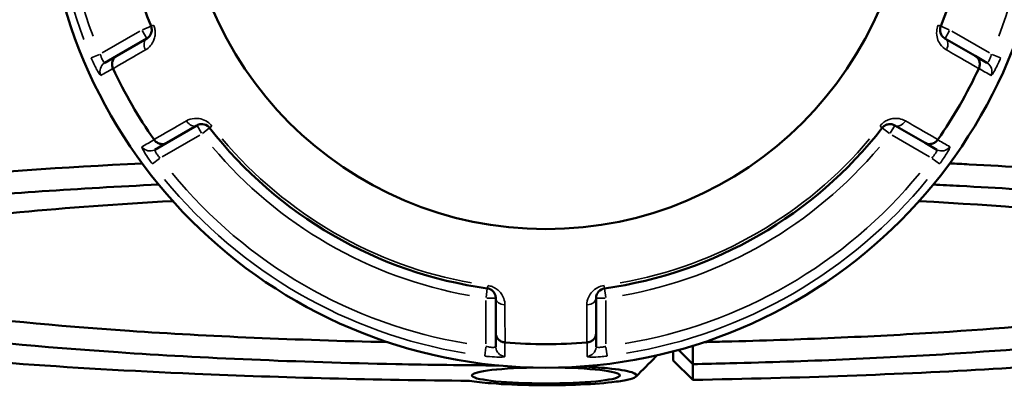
# Model space of a CAD drawing. Header units: millimetres. Extents: x 0 to 898, y 0 to 863.
# Tile 11 of 15: x 361 to 461, y 609 to 646. Entities that reach past the tile are written whole.
import ezdxf

# ---------------------------------------------------------------- set-up
doc = ezdxf.new("R2010")
doc.units = ezdxf.units.MM
doc.layers.add('Visible (ANSI)', color=7, linetype='Continuous', lineweight=50)
doc.layers.add('Visible Narrow (ANSI)', color=7, linetype='Continuous', lineweight=35)

msp = doc.modelspace()

# ---------------------------------------------------------------- linework, layer by layer
at = {"layer": 'Visible (ANSI)'}
for p, q in [((373.987, 644.389), (370.919, 642.617)), ((458.242, 642.617), (455.174, 644.389)), ((370.919, 642.617), (369.715, 641.922)), ((459.446, 641.922), (458.242, 642.617)), ((376.019, 633.784), (379.087, 635.555)), ((450.074, 635.555), (453.142, 633.784)), ((374.815, 633.089), (376.019, 633.784)), ((453.142, 633.784), (454.346, 633.089)), ((409.481, 618.008), (409.481, 614.465)), ((419.681, 614.465), (419.681, 618.008)), ((409.481, 614.465), (409.481, 613.074)), ((419.681, 613.074), (419.681, 614.465)), ((425.801, 612.186), (425.801, 612.162)), ((427.531, 612.608), (427.531, 611.683)), ((429.531, 611.297), (428.06, 612.75)), ((427.531, 611.683), (429.531, 609.704)), ((429.531, 609.704), (429.531, 611.297))]:
    msp.add_line(p, q, dxfattribs=at)
for radius in [51, 36.917]:
    msp.add_circle((414.581, 661.936), radius, dxfattribs=at)
for radius, start, end in [(43.35, 157.90565, 202.09435), (43.35, 337.90565, 22.09435), (48.612, 205.09031, 214.90969), (48.612, 325.09031, 334.90969), (43.35, 217.90565, 262.09435), (43.35, 277.90565, 322.09435), (48.612, 265.09031, 274.90969)]:
    msp.add_arc((414.581, 661.936), radius, start, end, dxfattribs=at)
msp.add_ellipse((414.581, 610.15), major_axis=(7.52, 0), ratio=0.108155, start_param=1.738389, end_param=7.686389, dxfattribs=at)
for points, knots in [([(374.414, 645.631), (374.43, 645.591), (374.444, 645.55), (374.472, 645.443), (374.482, 645.376), (374.491, 645.223), (374.484, 645.138), (374.453, 644.986), (374.431, 644.918), (374.362, 644.76), (374.309, 644.677), (374.172, 644.516), (374.084, 644.444), (373.987, 644.389)], [0, 0, 0, 0, 0.02585168, 0.02585168, 0.06721438, 0.06721438, 0.12292214, 0.12292214, 0.17440412, 0.17440412, 0.25131567, 0.25131567, 0.345416, 0.345416, 0.345416, 0.345416]), ([(455.174, 644.389), (455.054, 644.458), (454.947, 644.553), (454.74, 644.841), (454.658, 645.065), (454.683, 645.426), (454.707, 645.532), (454.747, 645.631)], [0, 0, 0, 0, 0.11734182, 0.11734182, 0.28109054, 0.28109054, 0.34541684, 0.34541684, 0.34541684, 0.34541684]), ([(370.544, 641.345), (370.492, 641.457), (370.46, 641.576), (370.439, 641.821), (370.452, 641.946), (370.52, 642.18), (370.576, 642.288), (370.722, 642.476), (370.813, 642.555), (370.917, 642.616), (370.918, 642.617), (370.919, 642.617)], [-0.15370835, -0.15370835, -0.15370835, -0.15370835, -0.11666606, -0.11666606, -0.0780847, -0.0780847, -0.0392991, -0.0392991, 0, 0, 0.00047626, 0.00047626, 0.00047626, 0.00047626]), ([(458.242, 642.617), (458.243, 642.617), (458.244, 642.616), (458.348, 642.555), (458.439, 642.476), (458.585, 642.288), (458.641, 642.18), (458.71, 641.946), (458.722, 641.821), (458.701, 641.576), (458.669, 641.457), (458.617, 641.345)], [-0.15382512, -0.15382512, -0.15382512, -0.15382512, -0.15334997, -0.15334997, -0.1141425, -0.1141425, -0.07544733, -0.07544733, -0.03695593, -0.03695593, 0, 0, 0, 0]), ([(379.087, 635.555), (379.207, 635.625), (379.343, 635.67), (379.698, 635.705), (379.936, 635.663), (380.235, 635.458), (380.312, 635.386), (380.376, 635.304)], [0, 0, 0, 0, 0.11734182, 0.11734182, 0.28278882, 0.28278882, 0.34541683, 0.34541683, 0.34541683, 0.34541683]), ([(448.785, 635.304), (448.811, 635.338), (448.84, 635.37), (448.919, 635.448), (448.972, 635.49), (449.1, 635.574), (449.177, 635.611), (449.324, 635.66), (449.394, 635.675), (449.565, 635.695), (449.664, 635.69), (449.872, 635.651), (449.978, 635.611), (450.074, 635.555)], [0, 0, 0, 0, 0.02585168, 0.02585168, 0.06721438, 0.06721438, 0.12288915, 0.12288915, 0.17445287, 0.17445287, 0.25141662, 0.25141662, 0.34541603, 0.34541603, 0.34541603, 0.34541603]), ([(376.019, 633.784), (376.018, 633.783), (376.017, 633.783), (375.912, 633.723), (375.799, 633.684), (375.562, 633.652), (375.441, 633.657), (375.204, 633.715), (375.09, 633.766), (374.887, 633.907), (374.8, 633.994), (374.73, 634.095)], [-0.15382512, -0.15382512, -0.15382512, -0.15382512, -0.15334996, -0.15334996, -0.1141425, -0.1141425, -0.07544731, -0.07544731, -0.03695592, -0.03695592, 0, 0, 0, 0]), ([(454.431, 634.095), (454.361, 633.994), (454.274, 633.907), (454.071, 633.766), (453.957, 633.715), (453.72, 633.657), (453.599, 633.652), (453.363, 633.684), (453.249, 633.723), (453.144, 633.783), (453.143, 633.783), (453.142, 633.784)], [-0.15370834, -0.15370834, -0.15370834, -0.15370834, -0.11666605, -0.11666605, -0.07808471, -0.07808471, -0.03929909, -0.03929909, 0, 0, 0.00047627, 0.00047627, 0.00047627, 0.00047627]), ([(373.512, 631.7), (365.442, 631.3), (357.873, 630.783), (342.835, 629.414), (335.741, 628.515), (324.155, 626.435), (319.934, 625.236), (315.995, 622.971), (315.616, 621.918), (316.652, 620.881)], [0.4291879, 0.4291879, 0.4291879, 0.4291879, 0.6991054, 0.6991054, 1.0272823, 1.0272823, 1.3828227, 1.3828227, 1.676398, 1.676398, 1.676398, 1.676398]), ([(512.509, 620.881), (512.554, 620.926), (512.596, 620.971), (512.636, 621.016), (513.106, 621.55), (513.204, 622.087), (512.651, 623.157), (512, 623.689), (509.966, 624.738), (508.582, 625.254), (505.111, 626.258), (503.024, 626.745), (498.557, 627.611), (496.267, 627.994), (491.252, 628.726), (488.526, 629.075), (480.638, 629.961), (475.104, 630.461), (465.452, 631.154), (461.604, 631.391), (456.971, 631.634), (456.313, 631.668), (455.651, 631.701)], [1.4651947, 1.4651947, 1.4651947, 1.4651947, 1.477943, 1.477943, 1.477943, 1.6288028, 1.6288028, 1.7796625, 1.7796625, 1.9305223, 1.9305223, 2.0813821, 2.0813821, 2.2096129, 2.2096129, 2.3378437, 2.3378437, 2.555836, 2.555836, 2.6902761, 2.6902761, 2.7124048, 2.7124048, 2.7124048, 2.7124048]), ([(406.816, 609.611), (402.029, 609.653), (397.27, 609.734), (387.917, 609.97), (383.322, 610.127), (372.347, 610.6), (366.118, 610.958), (356.909, 611.635), (353.647, 611.909), (347.475, 612.501), (344.564, 612.819), (338.664, 613.551), (335.751, 613.972), (330.544, 614.858), (328.249, 615.322), (324.332, 616.283), (322.709, 616.779), (320.17, 617.792), (319.255, 618.309), (318.704, 618.831), (317.603, 619.874), (317.967, 620.935), (321.918, 623.182), (326.074, 624.355), (337.449, 626.392), (344.404, 627.271), (359.343, 628.629), (367.012, 629.148), (375.19, 629.544)], [-3.0610377, -3.0610377, -3.0610377, -3.0610377, -2.9117023, -2.9117023, -2.7623669, -2.7623669, -2.5443854, -2.5443854, -2.4161609, -2.4161609, -2.2879365, -2.2879365, -2.1370842, -2.1370842, -1.9862319, -1.9862319, -1.8353796, -1.8353796, -1.6845273, -1.6845273, -1.6845273, -1.3828227, -1.3828227, -1.0272823, -1.0272823, -0.6991054, -0.6991054, -0.4205413, -0.4205413, -0.4205413, -0.4205413]), ([(453.973, 629.545), (454.877, 629.501), (455.774, 629.456), (460.556, 629.205), (464.321, 628.973), (473.767, 628.295), (479.186, 627.806), (486.916, 626.939), (489.588, 626.598), (494.507, 625.882), (496.754, 625.507), (501.142, 624.659), (503.194, 624.182), (506.611, 623.199), (507.976, 622.694), (509.989, 621.667), (510.637, 621.145), (511.2, 620.097), (511.115, 619.571), (510.665, 619.048), (509.765, 618.002), (507.396, 616.972), (499.262, 614.859), (492.961, 613.802), (477.931, 612.059), (469.425, 611.351), (450.57, 610.261), (440.193, 609.884), (429.531, 609.704)], [-2.7210514, -2.7210514, -2.7210514, -2.7210514, -2.6902761, -2.6902761, -2.555836, -2.555836, -2.3378437, -2.3378437, -2.2096129, -2.2096129, -2.0813821, -2.0813821, -1.9305223, -1.9305223, -1.7796625, -1.7796625, -1.6288028, -1.6288028, -1.477943, -1.477943, -1.477943, -1.1762235, -1.1762235, -0.8203069, -0.8203069, -0.4911324, -0.4911324, -0.1555673, -0.1555673, -0.1555673, -0.1555673]), ([(376.622, 627.876), (371.059, 627.562), (365.831, 627.178), (355.763, 626.241), (351.041, 625.672), (344.722, 624.681), (342.639, 624.294), (339.033, 623.492), (337.51, 623.077), (335.059, 622.225), (334.132, 621.789), (332.892, 620.908), (332.581, 620.462), (332.581, 620.016), (332.581, 619.124), (333.834, 618.232), (339.31, 616.33), (344.165, 615.34), (356.272, 613.702), (363.246, 613.03), (379.672, 611.917), (389.305, 611.509), (402.757, 611.233), (406.258, 611.186), (409.772, 611.164)], [-2.6603705, -2.6603705, -2.6603705, -2.6603705, -2.4307825, -2.4307825, -2.1742954, -2.1742954, -2.0234206, -2.0234206, -1.8725458, -1.8725458, -1.7216711, -1.7216711, -1.5707963, -1.5707963, -1.5707963, -1.2690468, -1.2690468, -0.896524, -0.896524, -0.5595101, -0.5595101, -0.1874446, -0.1874446, -0.0586673, -0.0586673, -0.0586673, -0.0586673]), ([(429.531, 611.297), (430.788, 611.322), (432.039, 611.351), (437.189, 611.481), (441.027, 611.611), (448.486, 611.93), (452.106, 612.119), (461.944, 612.734), (467.81, 613.224), (477.89, 614.329), (482.167, 614.938), (487.717, 615.981), (489.502, 616.384), (492.492, 617.215), (493.697, 617.643), (495.499, 618.513), (496.096, 618.955), (496.669, 619.844), (496.645, 620.291), (496.31, 620.736), (495.64, 621.624), (493.723, 622.502), (486.839, 624.35), (481.258, 625.293), (468.017, 626.814), (460.635, 627.419), (452.54, 627.876)], [-2.9582756, -2.9582756, -2.9582756, -2.9582756, -2.9115067, -2.9115067, -2.7647885, -2.7647885, -2.6180703, -2.6180703, -2.3492362, -2.3492362, -2.092824, -2.092824, -1.9419933, -1.9419933, -1.7911625, -1.7911625, -1.6403318, -1.6403318, -1.4895011, -1.4895011, -1.4895011, -1.1878397, -1.1878397, -0.8153489, -0.8153489, -0.4812221, -0.4812221, -0.4812221, -0.4812221]), ([(398.492, 613.541), (389.205, 613.748), (380.261, 614.135), (364.61, 615.194), (357.809, 615.849), (345.985, 617.445), (341.231, 618.409), (335.885, 620.251), (334.642, 621.107), (334.583, 621.963)], [0.2030369, 0.2030369, 0.2030369, 0.2030369, 0.5595101, 0.5595101, 0.896524, 0.896524, 1.2690468, 1.2690468, 1.5660769, 1.5660769, 1.5660769, 1.5660769]), ([(494.578, 621.963), (494.566, 621.776), (494.497, 621.589), (494.082, 620.969), (493.489, 620.538), (491.711, 619.689), (490.526, 619.272), (487.592, 618.462), (485.843, 618.069), (480.413, 617.052), (476.235, 616.46), (466.399, 615.383), (460.681, 614.906), (451.099, 614.308), (447.573, 614.124), (440.312, 613.813), (436.577, 613.687), (432.077, 613.573), (431.374, 613.556), (430.669, 613.541)], [1.5755158, 1.5755158, 1.5755158, 1.5755158, 1.6403318, 1.6403318, 1.7911625, 1.7911625, 1.9419933, 1.9419933, 2.092824, 2.092824, 2.3492362, 2.3492362, 2.6180703, 2.6180703, 2.7647885, 2.7647885, 2.9115067, 2.9115067, 2.9385557, 2.9385557, 2.9385557, 2.9385557]), ([(408.618, 618.998), (408.661, 618.992), (408.703, 618.984), (408.81, 618.954), (408.873, 618.93), (409.01, 618.861), (409.08, 618.812), (409.196, 618.71), (409.244, 618.657), (409.346, 618.519), (409.391, 618.432), (409.462, 618.232), (409.481, 618.12), (409.481, 618.008)], [0, 0, 0, 0, 0.02585168, 0.02585168, 0.06721438, 0.06721438, 0.12305037, 0.12305037, 0.17415567, 0.17415567, 0.25081718, 0.25081718, 0.34541583, 0.34541583, 0.34541583, 0.34541583]), ([(419.681, 618.008), (419.681, 618.146), (419.709, 618.287), (419.853, 618.604), (419.999, 618.781), (420.318, 618.946), (420.429, 618.982), (420.543, 618.998)], [0, 0, 0, 0, 0.11734182, 0.11734182, 0.27620858, 0.27620858, 0.34541645, 0.34541645, 0.34541645, 0.34541645]), ([(410.395, 613.504), (410.272, 613.515), (410.153, 613.546), (409.93, 613.651), (409.829, 613.724), (409.66, 613.901), (409.594, 614.003), (409.504, 614.224), (409.481, 614.342), (409.481, 614.462), (409.481, 614.464), (409.481, 614.465)], [-0.15370819, -0.15370819, -0.15370819, -0.15370819, -0.11666597, -0.11666597, -0.07808484, -0.07808484, -0.039299, -0.039299, 0, 0, 0.00047642, 0.00047642, 0.00047642, 0.00047642]), ([(419.681, 614.465), (419.681, 614.464), (419.681, 614.462), (419.68, 614.342), (419.657, 614.224), (419.567, 614.003), (419.501, 613.901), (419.333, 613.724), (419.231, 613.651), (419.008, 613.546), (418.889, 613.515), (418.766, 613.504)], [-0.15382512, -0.15382512, -0.15382512, -0.15382512, -0.1533498, -0.1533498, -0.11414243, -0.11414243, -0.07544702, -0.07544702, -0.03695585, -0.03695585, 0, 0, 0, 0]), ([(429.531, 611.297), (429.525, 611.667), (429.52, 612.036), (429.512, 612.66), (429.508, 612.915), (429.505, 613.169)], [-0.29989579, -0.29989579, -0.29989579, -0.29989579, -0.14996412, -0.14996412, -0.04687408, -0.04687408, -0.04687408, -0.04687408]), ([(418.226, 611.067), (419.188, 611.022), (420.08, 610.959), (421.965, 610.77), (422.819, 610.628), (423.787, 610.319), (423.919, 610.155), (423.548, 609.897), (423.267, 609.8), (422.859, 609.71), (422.452, 609.62), (421.918, 609.537), (420.266, 609.348), (418.986, 609.258), (416.265, 609.157), (414.837, 609.14), (411.846, 609.18), (410.298, 609.248), (408.148, 609.425), (407.401, 609.513), (406.816, 609.611)], [0.4070757, 0.4070757, 0.4070757, 0.4070757, 0.7482624, 0.7482624, 1.2433266, 1.2433266, 1.7250463, 1.7250463, 2.0261211, 2.0261211, 2.0261211, 2.327196, 2.327196, 2.8089157, 2.8089157, 3.2648897, 3.2648897, 3.7908931, 3.7908931, 4.1433383, 4.1433383, 4.1433383, 4.1433383])]:
    msp.add_open_spline(points, degree=3, knots=knots, dxfattribs=at)
for points in [[(370.544, 641.345), (370.548, 641.338), (370.552, 641.33), (370.555, 641.322)], [(458.606, 641.322), (458.61, 641.33), (458.613, 641.338), (458.617, 641.345)], [(374.716, 634.116), (374.721, 634.109), (374.725, 634.102), (374.73, 634.095)], [(454.431, 634.095), (454.436, 634.102), (454.441, 634.109), (454.446, 634.116)], [(410.395, 613.504), (410.403, 613.504), (410.412, 613.503), (410.42, 613.502)], [(418.741, 613.502), (418.75, 613.503), (418.758, 613.504), (418.766, 613.504)], [(425.735, 612.031), (425.072, 611.368), (424.409, 610.705), (423.747, 610.042)], [(425.735, 612.031), (425.786, 612.082), (425.807, 612.134), (425.797, 612.185)]]:
    msp.add_open_spline(points, degree=3, dxfattribs=at)
at = {"layer": 'Visible Narrow (ANSI)'}
for p, q in [((373.275, 645.132), (369.455, 642.927)), ((373.527, 645.187), (373.986, 644.392)), ((374.411, 645.63), (373.56, 645.284)), ((374.66, 645.731), (374.415, 645.631)), ((454.747, 645.631), (454.501, 645.731)), ((455.601, 645.284), (454.75, 645.63)), ((455.175, 644.392), (455.635, 645.187)), ((459.706, 642.927), (455.886, 645.132)), ((369.175, 642.776), (368.334, 642.421)), ((460.827, 642.421), (459.986, 642.776)), ((379.089, 635.553), (379.548, 634.757)), ((379.649, 634.738), (380.374, 635.302)), ((380.377, 635.304), (380.586, 635.467)), ((448.575, 635.467), (448.784, 635.304)), ((448.787, 635.302), (449.512, 634.738)), ((449.613, 634.757), (450.072, 635.553)), ((375.555, 632.361), (379.375, 634.567)), ((449.786, 634.567), (453.606, 632.361)), ((374.556, 631.643), (375.284, 632.194)), ((453.877, 632.194), (454.605, 631.643)), ((408.618, 618.995), (408.491, 618.086)), ((408.655, 619.262), (408.618, 618.999)), ((420.543, 618.999), (420.507, 619.262)), ((420.67, 618.086), (420.543, 618.995)), ((408.559, 618.008), (409.478, 618.008)), ((419.684, 618.008), (420.602, 618.008)), ((408.481, 617.763), (408.481, 613.352)), ((420.681, 613.352), (420.681, 617.763)), ((408.471, 613.034), (408.358, 612.128)), ((420.803, 612.128), (420.69, 613.034))]:
    msp.add_line(p, q, dxfattribs=at)
for radius, start, end in [(50.205, 159.40871, 200.59129), (49.209, 159.40871, 200.59129), (49.209, 339.40871, 20.59129), (43.057, 220.11509, 259.88491), (43.057, 280.11509, 319.88491), (44.35, 220.11509, 259.88491), (44.35, 280.11509, 319.88491), (50.205, 219.40871, 260.59129), (49.209, 219.40871, 260.59129), (49.209, 279.40871, 320.59129), (50.205, 279.40871, 320.59129)]:
    msp.add_arc((414.581, 661.936), radius, start, end, dxfattribs=at)
for centre, major_axis, ratio, start_param, end_param in [((374.487, 643.523), (-0.5, 0.866), 0.7055719, 0.0752519, 1.4297859), ((454.674, 643.523), (0.5, 0.866), 0.7055719, 4.8533994, 6.2079334), ((370.215, 641.056), (-0.5, 0.866), 0.9961681, 0.0743701, 1.413032), ((458.946, 641.056), (0.5, 0.866), 0.9961681, 4.8701533, 6.2088152), ((378.587, 636.421), (0.5, -0.866), 0.7055719, 4.8533994, 6.2079334), ((450.574, 636.421), (-0.5, -0.866), 0.7055719, 0.0752519, 1.4297859), ((374.315, 633.955), (0.5, -0.866), 0.9961681, 4.8701533, 6.2088152), ((454.846, 633.955), (-0.5, -0.866), 0.9961681, 0.0743701, 1.413032), ((410.481, 618.008), (-1, 0), 0.7055719, 0.0752519, 1.4297859), ((418.681, 618.008), (1, 0), 0.7055719, 4.8533994, 6.2079334), ((410.481, 613.074), (-1, 0), 0.9961681, 0.0743701, 1.413032), ((418.681, 613.074), (1, 0), 0.9961681, 4.8701533, 6.2088152)]:
    msp.add_ellipse(centre, major_axis=major_axis, ratio=ratio, start_param=start_param, end_param=end_param, dxfattribs=at)
for points, knots in [([(373.845, 643.228), (374.037, 643.339), (374.213, 643.484), (374.486, 643.807), (374.592, 643.975), (374.729, 644.294), (374.772, 644.433), (374.831, 644.741), (374.844, 644.912), (374.825, 645.223), (374.804, 645.358), (374.746, 645.577), (374.718, 645.66), (374.685, 645.741)], [-0.345416, -0.345416, -0.345416, -0.345416, -0.25131567, -0.25131567, -0.17440412, -0.17440412, -0.12292214, -0.12292214, -0.06721438, -0.06721438, -0.02585168, -0.02585168, 0, 0, 0, 0]), ([(454.476, 645.741), (454.394, 645.539), (454.345, 645.325), (454.291, 644.593), (454.453, 644.139), (454.863, 643.557), (455.076, 643.367), (455.316, 643.228)], [-0.34541684, -0.34541684, -0.34541684, -0.34541684, -0.28109054, -0.28109054, -0.11734182, -0.11734182, 0, 0, 0, 0]), ([(370.555, 641.322), (371.342, 641.778), (372.128, 642.233), (372.915, 642.689), (373.225, 642.868), (373.535, 643.048), (373.845, 643.228)], [-1.9002789, -1.9002789, -1.9002789, -1.9002789, -1.51548829, -1.51548829, -1.51548829, -1.3637913, -1.3637913, -1.3637913, -1.3637913]), ([(455.316, 643.228), (455.626, 643.048), (455.937, 642.868), (456.247, 642.689), (457.033, 642.233), (457.82, 641.778), (458.606, 641.322)], [-3.01506872, -3.01506872, -3.01506872, -3.01506872, -2.86337172, -2.86337172, -2.86337172, -2.47858111, -2.47858111, -2.47858111, -2.47858111]), ([(368.325, 642.417), (368.495, 642.015), (368.682, 641.62), (368.952, 641.111), (369.048, 640.947), (369.184, 640.741), (369.232, 640.68), (369.288, 640.632), (369.303, 640.626), (369.313, 640.632)], [-0.31481104, -0.31481104, -0.31481104, -0.31481104, -0.18638694, -0.18638694, -0.1035483, -0.1035483, -0.03982627, -0.03982627, 0, 0, 0, 0]), ([(369.715, 641.922), (369.705, 641.916), (369.692, 641.917), (369.655, 641.934), (369.626, 641.961), (369.552, 642.058), (369.504, 642.138), (369.38, 642.392), (369.303, 642.594), (369.243, 642.804)], [0, 0, 0, 0, 0.03982627, 0.03982627, 0.1035483, 0.1035483, 0.18638694, 0.18638694, 0.31481104, 0.31481104, 0.31481104, 0.31481104]), ([(459.918, 642.804), (459.895, 642.725), (459.87, 642.646), (459.801, 642.45), (459.755, 642.339), (459.649, 642.121), (459.591, 642.028), (459.502, 641.927), (459.468, 641.909), (459.446, 641.922)], [0, 0, 0, 0, 0.04867645, 0.04867645, 0.12655878, 0.12655878, 0.2278058, 0.2278058, 0.31481397, 0.31481397, 0.31481397, 0.31481397]), ([(459.848, 640.632), (459.87, 640.619), (459.92, 640.665), (460.077, 640.885), (460.192, 641.078), (460.422, 641.514), (460.53, 641.733), (460.705, 642.113), (460.771, 642.265), (460.836, 642.417)], [-0.31481397, -0.31481397, -0.31481397, -0.31481397, -0.2278058, -0.2278058, -0.12655878, -0.12655878, -0.04867645, -0.04867645, 0, 0, 0, 0]), ([(369.313, 640.632), (369.507, 640.744), (369.7, 640.856), (369.893, 640.968), (370.081, 641.076), (370.269, 641.185), (370.486, 641.311), (370.515, 641.328), (370.544, 641.345)], [-2.2551263, -2.2551263, -2.2551263, -2.2551263, -1.4897292, -1.4897292, -1.4897292, -0.7448646, -0.7448646, -0.6287072, -0.6287072, -0.6287072, -0.6287072]), ([(458.617, 641.345), (458.646, 641.328), (458.675, 641.311), (458.893, 641.185), (459.081, 641.076), (459.269, 640.968), (459.462, 640.856), (459.655, 640.744), (459.848, 640.632)], [-2.8310344, -2.8310344, -2.8310344, -2.8310344, -2.714877, -2.714877, -1.9700124, -1.9700124, -1.9700124, -1.2046153, -1.2046153, -1.2046153, -1.2046153]), ([(378.011, 636.012), (377.7, 635.834), (377.389, 635.655), (377.079, 635.476), (376.291, 635.023), (375.503, 634.57), (374.716, 634.116)], [-2.85392765, -2.85392765, -2.85392765, -2.85392765, -2.7022086, -2.7022086, -2.7022086, -2.31744005, -2.31744005, -2.31744005, -2.31744005]), ([(380.608, 635.484), (380.477, 635.651), (380.321, 635.797), (379.716, 636.216), (379.236, 636.305), (378.523, 636.241), (378.251, 636.151), (378.011, 636.012)], [-0.34541683, -0.34541683, -0.34541683, -0.34541683, -0.28278882, -0.28278882, -0.11734182, -0.11734182, 0, 0, 0, 0]), ([(451.151, 636.012), (450.958, 636.123), (450.745, 636.203), (450.329, 636.278), (450.13, 636.286), (449.785, 636.245), (449.643, 636.213), (449.347, 636.11), (449.192, 636.036), (448.933, 635.864), (448.826, 635.778), (448.666, 635.619), (448.607, 635.553), (448.554, 635.484)], [-0.34541603, -0.34541603, -0.34541603, -0.34541603, -0.25141662, -0.25141662, -0.17445287, -0.17445287, -0.12288915, -0.12288915, -0.06721438, -0.06721438, -0.02585168, -0.02585168, 0, 0, 0, 0]), ([(454.446, 634.116), (453.658, 634.57), (452.87, 635.023), (452.083, 635.476), (451.772, 635.655), (451.461, 635.834), (451.151, 636.012)], [-1.9002789, -1.9002789, -1.9002789, -1.9002789, -1.51551035, -1.51551035, -1.51551035, -1.3637913, -1.3637913, -1.3637913, -1.3637913]), ([(374.73, 634.095), (374.701, 634.078), (374.671, 634.062), (374.454, 633.936), (374.265, 633.828), (374.077, 633.72), (373.884, 633.609), (373.69, 633.497), (373.497, 633.386)], [-2.8310344, -2.8310344, -2.8310344, -2.8310344, -2.714877, -2.714877, -1.9700124, -1.9700124, -1.9700124, -1.2046153, -1.2046153, -1.2046153, -1.2046153]), ([(455.664, 633.386), (455.471, 633.497), (455.278, 633.609), (455.084, 633.72), (454.896, 633.828), (454.707, 633.936), (454.49, 634.062), (454.46, 634.078), (454.431, 634.095)], [-2.2551263, -2.2551263, -2.2551263, -2.2551263, -1.4897292, -1.4897292, -1.4897292, -0.7448646, -0.7448646, -0.6287072, -0.6287072, -0.6287072, -0.6287072]), ([(373.497, 633.386), (373.489, 633.381), (373.486, 633.37), (373.495, 633.277), (373.582, 633.092), (373.854, 632.63), (374.012, 632.387), (374.304, 631.968), (374.425, 631.802), (374.549, 631.638)], [-0.31481354, -0.31481354, -0.31481354, -0.31481354, -0.28284699, -0.28284699, -0.15713721, -0.15713721, -0.06043739, -0.06043739, 0, 0, 0, 0]), ([(375.343, 632.239), (375.272, 632.313), (375.203, 632.389), (375.042, 632.584), (374.959, 632.7), (374.824, 632.925), (374.789, 633.021), (374.801, 633.076), (374.807, 633.084), (374.815, 633.089)], [0, 0, 0, 0, 0.06043739, 0.06043739, 0.15713721, 0.15713721, 0.28284699, 0.28284699, 0.31481354, 0.31481354, 0.31481354, 0.31481354]), ([(454.346, 633.089), (454.356, 633.083), (454.362, 633.072), (454.366, 633.03), (454.357, 632.992), (454.31, 632.88), (454.265, 632.798), (454.106, 632.563), (453.97, 632.396), (453.818, 632.239)], [0, 0, 0, 0, 0.03986256, 0.03986256, 0.10364264, 0.10364264, 0.18655676, 0.18655676, 0.31481094, 0.31481094, 0.31481094, 0.31481094]), ([(454.612, 631.638), (454.876, 631.986), (455.123, 632.344), (455.43, 632.832), (455.524, 632.998), (455.634, 633.219), (455.663, 633.291), (455.677, 633.363), (455.675, 633.38), (455.664, 633.386)], [-0.31481094, -0.31481094, -0.31481094, -0.31481094, -0.18655676, -0.18655676, -0.10364264, -0.10364264, -0.03986256, -0.03986256, 0, 0, 0, 0]), ([(410.415, 617.304), (410.415, 617.527), (410.377, 617.753), (410.232, 618.152), (410.14, 618.327), (409.932, 618.603), (409.835, 618.709), (409.599, 618.914), (409.456, 619.011), (409.177, 619.15), (409.049, 619.2), (408.831, 619.259), (408.745, 619.276), (408.658, 619.288)], [-0.34541583, -0.34541583, -0.34541583, -0.34541583, -0.25081718, -0.25081718, -0.17415567, -0.17415567, -0.12305037, -0.12305037, -0.06721438, -0.06721438, -0.02585168, -0.02585168, 0, 0, 0, 0]), ([(420.503, 619.288), (420.27, 619.256), (420.045, 619.183), (419.396, 618.852), (419.098, 618.496), (418.805, 617.862), (418.747, 617.581), (418.746, 617.304)], [-0.34541645, -0.34541645, -0.34541645, -0.34541645, -0.27620858, -0.27620858, -0.11734182, -0.11734182, 0, 0, 0, 0]), ([(410.42, 613.502), (410.419, 614.411), (410.418, 615.32), (410.416, 616.229), (410.416, 616.587), (410.415, 616.945), (410.415, 617.304)], [-1.9002789, -1.9002789, -1.9002789, -1.9002789, -1.51548748, -1.51548748, -1.51548748, -1.3637913, -1.3637913, -1.3637913, -1.3637913]), ([(418.746, 617.304), (418.746, 616.945), (418.745, 616.587), (418.745, 616.229), (418.743, 615.32), (418.742, 614.411), (418.741, 613.502)], [-0.97913562, -0.97913562, -0.97913562, -0.97913562, -0.82743944, -0.82743944, -0.82743944, -0.44264801, -0.44264801, -0.44264801, -0.44264801]), ([(409.481, 613.074), (409.481, 613.063), (409.474, 613.052), (409.441, 613.028), (409.403, 613.017), (409.284, 613.001), (409.192, 613), (408.94, 613.017), (408.769, 613.042), (408.555, 613.089), (408.518, 613.098), (408.481, 613.107)], [0, 0, 0, 0, 0.03957477, 0.03957477, 0.1028944, 0.1028944, 0.18520991, 0.18520991, 0.29222008, 0.29222008, 0.31481112, 0.31481112, 0.31481112, 0.31481112]), ([(410.397, 612.082), (410.397, 612.305), (410.397, 612.528), (410.396, 612.751), (410.396, 612.968), (410.395, 613.186), (410.395, 613.437), (410.395, 613.47), (410.395, 613.504)], [-2.2551263, -2.2551263, -2.2551263, -2.2551263, -1.4897294, -1.4897294, -1.4897294, -0.7448647, -0.7448647, -0.6287072, -0.6287072, -0.6287072, -0.6287072]), ([(418.766, 613.504), (418.766, 613.47), (418.766, 613.437), (418.766, 613.186), (418.765, 612.968), (418.765, 612.751), (418.765, 612.528), (418.764, 612.305), (418.764, 612.082)], [-2.8310344, -2.8310344, -2.8310344, -2.8310344, -2.7148769, -2.7148769, -1.9700122, -1.9700122, -1.9700122, -1.2046153, -1.2046153, -1.2046153, -1.2046153]), ([(420.681, 613.107), (420.571, 613.08), (420.46, 613.057), (420.188, 613.013), (420.036, 613.001), (419.767, 613.005), (419.681, 613.033), (419.681, 613.074)], [0, 0, 0, 0, 0.06653404, 0.06653404, 0.1729885, 0.1729885, 0.31481287, 0.31481287, 0.31481287, 0.31481287]), ([(408.357, 612.119), (408.433, 612.109), (408.51, 612.1), (408.945, 612.052), (409.295, 612.026), (409.809, 612.008), (409.997, 612.009), (410.24, 612.025), (410.316, 612.036), (410.384, 612.06), (410.397, 612.07), (410.397, 612.082)], [-0.31481112, -0.31481112, -0.31481112, -0.31481112, -0.29222008, -0.29222008, -0.18520991, -0.18520991, -0.1028944, -0.1028944, -0.03957477, -0.03957477, 0, 0, 0, 0]), ([(418.764, 612.082), (418.764, 612.04), (418.941, 612.013), (419.49, 612.009), (419.8, 612.022), (420.354, 612.067), (420.58, 612.091), (420.804, 612.119)], [-0.31481287, -0.31481287, -0.31481287, -0.31481287, -0.1729885, -0.1729885, -0.06653404, -0.06653404, 0, 0, 0, 0])]:
    msp.add_open_spline(points, degree=3, knots=knots, dxfattribs=at)

doc.saveas('drawing.dxf')
